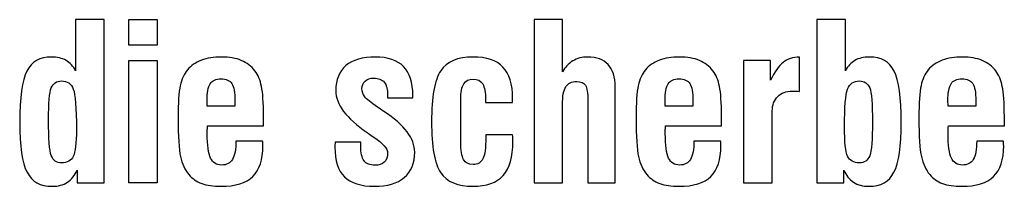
# Model space of a CAD drawing. Extents: x 13 to 194, y 142 to 173.
import ezdxf

# ---------------------------------------------------------------- set-up
doc = ezdxf.new("R2010")
doc.units = 0
doc.layers.add('EBENE_1', color=160, linetype='Continuous')

msp = doc.modelspace()

# ---------------------------------------------------------------- linework, layer by layer
at = {"layer": 'EBENE_1', "color": 7}
for points in [[(32.8, 168.1), (32.8, 172.82), (38, 172.82), (38, 168.1)], [(32.8, 142.74), (32.8, 165.32), (38, 165.32), (38, 142.74)]]:
    msp.add_lwpolyline(points, close=True, dxfattribs=at)
for points, knots in [([(23.31, 145.1), (22.88, 144.12), (22.28, 143.38), (21.51, 142.88), (20.75, 142.38), (19.81, 142.13), (18.7, 142.13), (16.53, 142.13), (14.99, 142.99), (14.09, 144.72), (13.19, 146.45), (12.74, 149.52), (12.74, 153.92), (12.74, 158.48), (13.18, 161.62), (14.05, 163.35), (14.92, 165.07), (16.44, 165.94), (18.58, 165.94), (19.65, 165.94), (20.55, 165.73), (21.28, 165.31), (22.01, 164.89), (22.59, 164.26), (23.02, 163.41), (23.02, 163.41), (23.02, 172.82), (23.02, 172.82), (23.02, 172.82), (28.27, 172.82), (28.27, 172.82), (28.27, 172.82), (28.27, 142.74), (28.27, 142.74), (28.27, 142.74), (23.31, 142.74), (23.31, 142.74), (23.31, 142.74), (23.31, 145.1), (23.31, 145.1)], [0, 0, 0, 0, 1, 1, 1, 2, 2, 2, 3, 3, 3, 4, 4, 4, 5, 5, 5, 6, 6, 6, 7, 7, 7, 8, 8, 8, 9, 9, 9, 10, 10, 10, 11, 11, 11, 12, 12, 12, 13, 13, 13, 13]), ([(107.33, 142.74), (107.33, 142.74), (107.33, 172.82), (107.33, 172.82), (107.33, 172.82), (112.53, 172.82), (112.53, 172.82), (112.53, 172.82), (112.53, 163.18), (112.53, 163.18), (112.99, 164.05), (113.62, 164.73), (114.42, 165.21), (115.23, 165.7), (116.14, 165.94), (117.17, 165.94), (118.81, 165.94), (120.06, 165.47), (120.93, 164.53), (121.8, 163.59), (122.24, 162.24), (122.24, 160.48), (122.24, 160.48), (122.24, 142.74), (122.24, 142.74), (122.24, 142.74), (117.21, 142.74), (117.21, 142.74), (117.21, 142.74), (117.21, 157.89), (117.21, 157.89), (117.21, 159.31), (117.06, 160.25), (116.75, 160.73), (116.45, 161.2), (115.92, 161.44), (115.16, 161.44), (114.22, 161.44), (113.54, 161.12), (113.14, 160.49), (112.74, 159.86), (112.53, 158.74), (112.53, 157.13), (112.53, 157.13), (112.53, 142.74), (112.53, 142.74), (112.53, 142.74), (107.33, 142.74), (107.33, 142.74)], [0, 0, 0, 0, 1, 1, 1, 2, 2, 2, 3, 3, 3, 4, 4, 4, 5, 5, 5, 6, 6, 6, 7, 7, 7, 8, 8, 8, 9, 9, 9, 10, 10, 10, 11, 11, 11, 12, 12, 12, 13, 13, 13, 14, 14, 14, 15, 15, 15, 16, 16, 16, 16]), ([(159.28, 142.74), (159.28, 142.74), (159.28, 172.82), (159.28, 172.82), (159.28, 172.82), (164.53, 172.82), (164.53, 172.82), (164.53, 172.82), (164.53, 163.41), (164.53, 163.41), (164.97, 164.26), (165.56, 164.89), (166.28, 165.31), (167, 165.73), (167.9, 165.94), (168.97, 165.94), (171.13, 165.94), (172.64, 165.07), (173.51, 163.35), (174.37, 161.62), (174.81, 158.48), (174.81, 153.92), (174.81, 149.52), (174.36, 146.45), (173.47, 144.72), (172.58, 142.99), (171.04, 142.13), (168.85, 142.13), (167.75, 142.13), (166.82, 142.38), (166.04, 142.88), (165.27, 143.38), (164.67, 144.12), (164.26, 145.1), (164.26, 145.1), (164.26, 142.74), (164.26, 142.74), (164.26, 142.74), (159.28, 142.74), (159.28, 142.74)], [0, 0, 0, 0, 1, 1, 1, 2, 2, 2, 3, 3, 3, 4, 4, 4, 5, 5, 5, 6, 6, 6, 7, 7, 7, 8, 8, 8, 9, 9, 9, 10, 10, 10, 11, 11, 11, 12, 12, 12, 13, 13, 13, 13]), ([(52.49, 150.46), (52.49, 150.46), (57.41, 150.46), (57.41, 150.46), (57.41, 150.36), (57.41, 150.21), (57.43, 150.01), (57.44, 149.82), (57.45, 149.67), (57.45, 149.58), (57.45, 147.01), (56.83, 145.13), (55.6, 143.93), (54.37, 142.73), (52.42, 142.13), (49.74, 142.13), (48.34, 142.13), (47.16, 142.3), (46.21, 142.65), (45.25, 143), (44.47, 143.55), (43.86, 144.29), (43.13, 145.17), (42.61, 146.27), (42.31, 147.59), (42.01, 148.92), (41.87, 151.31), (41.87, 154.76), (41.87, 157.51), (42, 159.48), (42.26, 160.66), (42.52, 161.85), (42.96, 162.82), (43.59, 163.57), (44.24, 164.36), (45.09, 164.94), (46.14, 165.34), (47.19, 165.74), (48.43, 165.94), (49.88, 165.94), (51.28, 165.94), (52.48, 165.73), (53.49, 165.3), (54.5, 164.88), (55.33, 164.24), (56, 163.38), (56.56, 162.62), (56.96, 161.67), (57.2, 160.53), (57.44, 159.39), (57.56, 157.55), (57.56, 155.01), (57.56, 155.01), (57.56, 153.28), (57.56, 153.28), (57.56, 153.28), (47.29, 153.28), (47.29, 153.28), (47.26, 153.11), (47.25, 152.93), (47.24, 152.75), (47.23, 152.56), (47.23, 152.25), (47.23, 151.84), (47.23, 149.69), (47.43, 148.19), (47.83, 147.34), (48.22, 146.48), (48.9, 146.05), (49.85, 146.05), (50.78, 146.05), (51.45, 146.4), (51.87, 147.09), (52.28, 147.78), (52.49, 148.9), (52.49, 150.46)], [0, 0, 0, 0, 1, 1, 1, 2, 2, 2, 3, 3, 3, 4, 4, 4, 5, 5, 5, 6, 6, 6, 7, 7, 7, 8, 8, 8, 9, 9, 9, 10, 10, 10, 11, 11, 11, 12, 12, 12, 13, 13, 13, 14, 14, 14, 15, 15, 15, 16, 16, 16, 17, 17, 17, 18, 18, 18, 19, 19, 19, 20, 20, 20, 21, 21, 21, 22, 22, 22, 23, 23, 23, 24, 24, 24, 25, 25, 25, 25]), ([(70.73, 150.24), (70.73, 150.24), (75.45, 150.24), (75.45, 150.24), (75.45, 150.24), (75.45, 149.6), (75.45, 149.6), (75.45, 148.29), (75.65, 147.37), (76.05, 146.82), (76.45, 146.28), (77.11, 146.01), (78.04, 146.01), (78.77, 146.01), (79.34, 146.2), (79.76, 146.59), (80.18, 146.98), (80.39, 147.52), (80.39, 148.21), (80.39, 149.07), (79.55, 150.06), (77.86, 151.18), (77.43, 151.46), (77.1, 151.68), (76.86, 151.84), (76.81, 151.88), (76.73, 151.94), (76.61, 152.02), (72.78, 154.65), (70.86, 157.23), (70.86, 159.76), (70.86, 161.77), (71.49, 163.3), (72.73, 164.35), (73.97, 165.41), (75.78, 165.94), (78.15, 165.94), (80.44, 165.94), (82.16, 165.35), (83.3, 164.18), (84.45, 163.02), (85.02, 161.24), (85.02, 158.87), (85.02, 158.87), (85.02, 158.4), (85.02, 158.4), (85.02, 158.4), (80.39, 158.4), (80.39, 158.4), (80.39, 158.4), (80.39, 158.87), (80.39, 158.87), (80.39, 159.97), (80.18, 160.78), (79.77, 161.29), (79.35, 161.8), (78.7, 162.06), (77.81, 162.06), (77.16, 162.06), (76.64, 161.88), (76.25, 161.52), (75.86, 161.16), (75.67, 160.68), (75.67, 160.09), (75.67, 159.54), (75.84, 159.05), (76.19, 158.6), (76.54, 158.16), (77.31, 157.53), (78.51, 156.72), (78.78, 156.54), (79.18, 156.27), (79.7, 155.92), (83.48, 153.42), (85.37, 150.92), (85.37, 148.41), (85.37, 146.4), (84.73, 144.86), (83.45, 143.76), (82.16, 142.67), (80.33, 142.13), (77.96, 142.13), (75.47, 142.13), (73.64, 142.71), (72.46, 143.88), (71.28, 145.05), (70.69, 146.88), (70.69, 149.36), (70.69, 149.45), (70.69, 149.59), (70.71, 149.79), (70.72, 149.99), (70.73, 150.13), (70.73, 150.24)], [0, 0, 0, 0, 1, 1, 1, 2, 2, 2, 3, 3, 3, 4, 4, 4, 5, 5, 5, 6, 6, 6, 7, 7, 7, 8, 8, 8, 9, 9, 9, 10, 10, 10, 11, 11, 11, 12, 12, 12, 13, 13, 13, 14, 14, 14, 15, 15, 15, 16, 16, 16, 17, 17, 17, 18, 18, 18, 19, 19, 19, 20, 20, 20, 21, 21, 21, 22, 22, 22, 23, 23, 23, 24, 24, 24, 25, 25, 25, 26, 26, 26, 27, 27, 27, 28, 28, 28, 29, 29, 29, 30, 30, 30, 31, 31, 31, 31]), ([(103.37, 151.61), (103.38, 151.45), (103.39, 151.28), (103.4, 151.11), (103.41, 150.93), (103.41, 150.67), (103.41, 150.34), (103.41, 147.53), (102.82, 145.46), (101.62, 144.13), (100.43, 142.79), (98.59, 142.13), (96.09, 142.13), (93.26, 142.13), (91.27, 142.96), (90.15, 144.64), (89.02, 146.32), (88.46, 149.45), (88.46, 154.02), (88.46, 158.58), (89.02, 161.7), (90.15, 163.4), (91.27, 165.09), (93.25, 165.94), (96.09, 165.94), (98.57, 165.94), (100.41, 165.32), (101.59, 164.09), (102.77, 162.85), (103.37, 160.94), (103.37, 158.35), (103.37, 158.35), (103.37, 157.56), (103.37, 157.56), (103.37, 157.56), (98.38, 157.56), (98.38, 157.56), (98.38, 157.56), (98.38, 158.06), (98.38, 158.06), (98.38, 159.42), (98.21, 160.39), (97.86, 160.99), (97.5, 161.58), (96.93, 161.88), (96.13, 161.88), (95.32, 161.88), (94.74, 161.59), (94.38, 161.01), (94.02, 160.43), (93.84, 159.46), (93.84, 158.1), (93.84, 158.1), (93.84, 150.3), (93.84, 150.3), (93.84, 148.75), (94.01, 147.67), (94.35, 147.06), (94.68, 146.44), (95.26, 146.14), (96.08, 146.14), (96.96, 146.14), (97.57, 146.49), (97.91, 147.19), (98.26, 147.89), (98.43, 149.21), (98.43, 151.14), (98.43, 151.14), (98.43, 151.63), (98.43, 151.63), (98.43, 151.63), (103.37, 151.61), (103.37, 151.61)], [0, 0, 0, 0, 1, 1, 1, 2, 2, 2, 3, 3, 3, 4, 4, 4, 5, 5, 5, 6, 6, 6, 7, 7, 7, 8, 8, 8, 9, 9, 9, 10, 10, 10, 11, 11, 11, 12, 12, 12, 13, 13, 13, 14, 14, 14, 15, 15, 15, 16, 16, 16, 17, 17, 17, 18, 18, 18, 19, 19, 19, 20, 20, 20, 21, 21, 21, 22, 22, 22, 23, 23, 23, 24, 24, 24, 24]), ([(136.69, 150.46), (136.69, 150.46), (141.61, 150.46), (141.61, 150.46), (141.61, 150.36), (141.61, 150.21), (141.63, 150.01), (141.64, 149.82), (141.65, 149.67), (141.65, 149.58), (141.65, 147.01), (141.03, 145.13), (139.8, 143.93), (138.57, 142.73), (136.61, 142.13), (133.94, 142.13), (132.53, 142.13), (131.36, 142.3), (130.4, 142.65), (129.45, 143), (128.67, 143.55), (128.06, 144.29), (127.33, 145.17), (126.81, 146.27), (126.51, 147.59), (126.21, 148.92), (126.06, 151.31), (126.06, 154.76), (126.06, 157.51), (126.19, 159.48), (126.45, 160.66), (126.72, 161.85), (127.16, 162.82), (127.78, 163.57), (128.44, 164.36), (129.29, 164.94), (130.34, 165.34), (131.38, 165.74), (132.63, 165.94), (134.08, 165.94), (135.47, 165.94), (136.68, 165.73), (137.69, 165.3), (138.7, 164.88), (139.53, 164.24), (140.2, 163.38), (140.76, 162.62), (141.16, 161.67), (141.4, 160.53), (141.64, 159.39), (141.76, 157.55), (141.76, 155.01), (141.76, 155.01), (141.76, 153.28), (141.76, 153.28), (141.76, 153.28), (131.49, 153.28), (131.49, 153.28), (131.46, 153.11), (131.45, 152.93), (131.44, 152.75), (131.43, 152.56), (131.43, 152.25), (131.43, 151.84), (131.43, 149.69), (131.63, 148.19), (132.03, 147.34), (132.42, 146.48), (133.1, 146.05), (134.05, 146.05), (134.98, 146.05), (135.65, 146.4), (136.06, 147.09), (136.48, 147.78), (136.69, 148.9), (136.69, 150.46)], [0, 0, 0, 0, 1, 1, 1, 2, 2, 2, 3, 3, 3, 4, 4, 4, 5, 5, 5, 6, 6, 6, 7, 7, 7, 8, 8, 8, 9, 9, 9, 10, 10, 10, 11, 11, 11, 12, 12, 12, 13, 13, 13, 14, 14, 14, 15, 15, 15, 16, 16, 16, 17, 17, 17, 18, 18, 18, 19, 19, 19, 20, 20, 20, 21, 21, 21, 22, 22, 22, 23, 23, 23, 24, 24, 24, 25, 25, 25, 25]), ([(145.81, 142.74), (145.81, 142.74), (145.81, 165.32), (145.81, 165.32), (145.81, 165.32), (150.79, 165.32), (150.79, 165.32), (150.79, 165.32), (150.79, 161.67), (150.79, 161.67), (151.51, 163.2), (152.28, 164.29), (153.1, 164.94), (153.91, 165.59), (154.91, 165.92), (156.09, 165.94), (156.09, 165.94), (156.09, 159.6), (156.09, 159.6), (155.89, 159.62), (155.69, 159.64), (155.5, 159.66), (155.3, 159.67), (155.06, 159.68), (154.77, 159.68), (153.65, 159.68), (152.76, 159.34), (152.1, 158.68), (151.43, 158.01), (151.1, 157.12), (151.1, 156), (151.1, 156), (151.1, 142.74), (151.1, 142.74), (151.1, 142.74), (145.81, 142.74), (145.81, 142.74)], [0, 0, 0, 0, 1, 1, 1, 2, 2, 2, 3, 3, 3, 4, 4, 4, 5, 5, 5, 6, 6, 6, 7, 7, 7, 8, 8, 8, 9, 9, 9, 10, 10, 10, 11, 11, 11, 12, 12, 12, 12]), ([(188.68, 150.46), (188.68, 150.46), (193.6, 150.46), (193.6, 150.46), (193.6, 150.36), (193.61, 150.21), (193.62, 150.01), (193.63, 149.82), (193.64, 149.67), (193.64, 149.58), (193.64, 147.01), (193.02, 145.13), (191.79, 143.93), (190.56, 142.73), (188.61, 142.13), (185.94, 142.13), (184.53, 142.13), (183.35, 142.3), (182.4, 142.65), (181.45, 143), (180.66, 143.55), (180.05, 144.29), (179.32, 145.17), (178.81, 146.27), (178.51, 147.59), (178.21, 148.92), (178.06, 151.31), (178.06, 154.76), (178.06, 157.51), (178.19, 159.48), (178.45, 160.66), (178.71, 161.85), (179.15, 162.82), (179.78, 163.57), (180.43, 164.36), (181.28, 164.94), (182.33, 165.34), (183.38, 165.74), (184.63, 165.94), (186.07, 165.94), (187.47, 165.94), (188.67, 165.73), (189.68, 165.3), (190.69, 164.88), (191.53, 164.24), (192.19, 163.38), (192.75, 162.62), (193.15, 161.67), (193.39, 160.53), (193.63, 159.39), (193.76, 157.55), (193.76, 155.01), (193.76, 155.01), (193.76, 153.28), (193.76, 153.28), (193.76, 153.28), (183.48, 153.28), (183.48, 153.28), (183.45, 153.11), (183.44, 152.93), (183.43, 152.75), (183.42, 152.56), (183.42, 152.25), (183.42, 151.84), (183.42, 149.69), (183.62, 148.19), (184.02, 147.34), (184.42, 146.48), (185.09, 146.05), (186.04, 146.05), (186.97, 146.05), (187.64, 146.4), (188.06, 147.09), (188.47, 147.78), (188.68, 148.9), (188.68, 150.46)], [0, 0, 0, 0, 1, 1, 1, 2, 2, 2, 3, 3, 3, 4, 4, 4, 5, 5, 5, 6, 6, 6, 7, 7, 7, 8, 8, 8, 9, 9, 9, 10, 10, 10, 11, 11, 11, 12, 12, 12, 13, 13, 13, 14, 14, 14, 15, 15, 15, 16, 16, 16, 17, 17, 17, 18, 18, 18, 19, 19, 19, 20, 20, 20, 21, 21, 21, 22, 22, 22, 23, 23, 23, 24, 24, 24, 25, 25, 25, 25]), ([(18.04, 154.37), (18.04, 150.88), (18.21, 148.69), (18.55, 147.79), (18.89, 146.9), (19.52, 146.45), (20.45, 146.45), (21.49, 146.45), (22.21, 146.85), (22.6, 147.65), (22.98, 148.45), (23.17, 150.09), (23.17, 152.57), (23.17, 156.57), (22.98, 159.06), (22.6, 160.04), (22.21, 161.03), (21.49, 161.53), (20.45, 161.53), (19.53, 161.53), (18.9, 161.1), (18.56, 160.25), (18.21, 159.4), (18.04, 157.44), (18.04, 154.37)], [0, 0, 0, 0, 1, 1, 1, 2, 2, 2, 3, 3, 3, 4, 4, 4, 5, 5, 5, 6, 6, 6, 7, 7, 7, 8, 8, 8, 8]), ([(47.23, 156.9), (47.23, 156.9), (52.32, 156.9), (52.32, 156.9), (52.32, 156.9), (52.32, 157.85), (52.32, 157.85), (52.32, 159.4), (52.13, 160.46), (51.75, 161.05), (51.37, 161.63), (50.71, 161.92), (49.75, 161.92), (48.83, 161.92), (48.17, 161.62), (47.78, 161.02), (47.39, 160.41), (47.19, 159.36), (47.19, 157.85), (47.22, 157.42), (47.23, 157.11), (47.23, 156.9)], [0, 0, 0, 0, 1, 1, 1, 2, 2, 2, 3, 3, 3, 4, 4, 4, 5, 5, 5, 6, 6, 6, 7, 7, 7, 7]), ([(131.43, 156.9), (131.43, 156.9), (136.52, 156.9), (136.52, 156.9), (136.52, 156.9), (136.52, 157.85), (136.52, 157.85), (136.52, 159.4), (136.33, 160.46), (135.95, 161.05), (135.57, 161.63), (134.9, 161.92), (133.95, 161.92), (133.03, 161.92), (132.37, 161.62), (131.98, 161.02), (131.59, 160.41), (131.39, 159.36), (131.39, 157.85), (131.42, 157.42), (131.43, 157.11), (131.43, 156.9)], [0, 0, 0, 0, 1, 1, 1, 2, 2, 2, 3, 3, 3, 4, 4, 4, 5, 5, 5, 6, 6, 6, 7, 7, 7, 7]), ([(167.1, 161.53), (166.06, 161.53), (165.34, 161.03), (164.95, 160.04), (164.57, 159.06), (164.38, 156.73), (164.38, 153.08), (164.38, 150.27), (164.57, 148.46), (164.95, 147.66), (165.34, 146.85), (166.06, 146.45), (167.1, 146.45), (168.03, 146.45), (168.66, 146.89), (169.01, 147.77), (169.34, 148.66), (169.51, 150.72), (169.51, 153.96), (169.51, 157.3), (169.34, 159.4), (169.01, 160.25), (168.66, 161.1), (168.03, 161.53), (167.1, 161.53)], [0, 0, 0, 0, 1, 1, 1, 2, 2, 2, 3, 3, 3, 4, 4, 4, 5, 5, 5, 6, 6, 6, 7, 7, 7, 8, 8, 8, 8]), ([(183.42, 156.9), (183.42, 156.9), (188.51, 156.9), (188.51, 156.9), (188.51, 156.9), (188.51, 157.85), (188.51, 157.85), (188.51, 159.4), (188.32, 160.46), (187.94, 161.05), (187.56, 161.63), (186.9, 161.92), (185.95, 161.92), (185.02, 161.92), (184.36, 161.62), (183.97, 161.02), (183.58, 160.41), (183.38, 159.36), (183.38, 157.85), (183.41, 157.42), (183.42, 157.11), (183.42, 156.9)], [0, 0, 0, 0, 1, 1, 1, 2, 2, 2, 3, 3, 3, 4, 4, 4, 5, 5, 5, 6, 6, 6, 7, 7, 7, 7])]:
    msp.add_open_spline(points, degree=3, knots=knots, dxfattribs=at)

doc.saveas('drawing.dxf')
